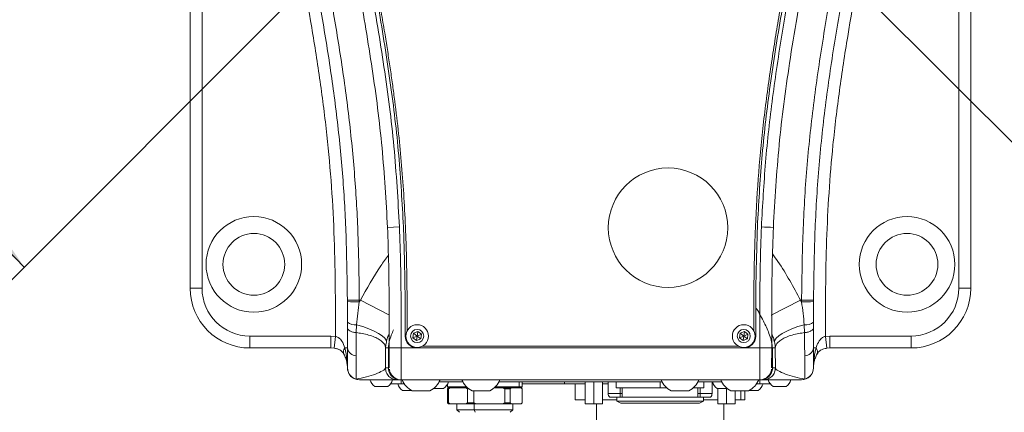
# Model space of a CAD drawing. Header units: millimetres. Extents: x 0 to 479, y 0 to 297.
# Tile 6 of 18: x 172 to 196, y 175 to 185. Entities that reach past the tile are written whole.
import ezdxf

# ---------------------------------------------------------------- set-up
doc = ezdxf.new("R2010")
doc.units = ezdxf.units.MM
doc.linetypes.add('CENTERX2', pattern=[20.32, 12.7, -2.54, 2.54, -2.54])
doc.layers.add('10', color=7, linetype='Continuous')
doc.styles.add('SLDTEXTSTYLE0', font='TXT', dxfattribs={"width": 0.7})
doc.styles.add('SLDTEXTSTYLE2', font='TXT', dxfattribs={"width": 0.7, "bigfont": 'bigfont'})
doc.dimstyles.new('SLDDIMSTYLE0', dxfattribs={"dimtxt": 3.5, "dimasz": 2.5, "dimexe": 0, "dimexo": 0.0625, "dimgap": 0.875, "dimtad": 0, "dimtih": 1, "dimtoh": 1, "dimdec": 4, "dimlfac": 10, "dimzin": 12, "dimdsep": 46, "dimtxsty": 'SLDTEXTSTYLE0', "dimsah": 1, "dimcen": 0.09, "dimazin": 3, "dimtfac": 1, "dimtofl": 0, "dimtmove": 0, "dimatfit": 3, "dimfxl": 0, "dimfrac": 2, "dimtolj": 1, "dimtzin": 12, "dimarcsym": 0})
doc.dimstyles.new('SLDDIMSTYLE1', dxfattribs={"dimtxt": 3.5, "dimasz": 2.5, "dimexe": 0, "dimexo": 0.0625, "dimgap": 0.875, "dimtad": 2, "dimlfac": 10, "dimrnd": 1e-09, "dimzin": 12, "dimdsep": 46, "dimtxsty": 'SLDTEXTSTYLE0', "dimsah": 1, "dimcen": 0.09, "dimadec": 0, "dimazin": 3, "dimtfac": 1, "dimtmove": 0, "dimatfit": 0, "dimfxl": 0, "dimfrac": 2, "dimtolj": 1, "dimtzin": 12, "dimarcsym": 0})
doc.dimstyles.new('SLDDIMSTYLE2', dxfattribs={"dimtxt": 3.5, "dimasz": 2.5, "dimexe": 0, "dimexo": 0.0625, "dimgap": 0.875, "dimtad": 2, "dimlfac": 10, "dimrnd": 1e-09, "dimzin": 12, "dimdsep": 46, "dimtxsty": 'SLDTEXTSTYLE0', "dimsah": 1, "dimcen": 0.09, "dimadec": 0, "dimazin": 3, "dimtfac": 1, "dimtofl": 0, "dimtmove": 0, "dimatfit": 3, "dimfxl": 0, "dimfrac": 2, "dimtolj": 1, "dimtzin": 12, "dimarcsym": 0})
doc.dimstyles.new('SLDDIMSTYLE7', dxfattribs={"dimtxt": 3.5, "dimasz": 2.5, "dimexe": 0, "dimexo": 0.0625, "dimgap": 0.875, "dimtad": 2, "dimdec": 1, "dimlfac": 10, "dimrnd": 1e-09, "dimzin": 12, "dimdsep": 46, "dimtxsty": 'SLDTEXTSTYLE0', "dimsah": 1, "dimcen": 0.09, "dimadec": 0, "dimazin": 3, "dimtfac": 1, "dimtdec": 1, "dimtofl": 0, "dimtmove": 0, "dimatfit": 3, "dimfxl": 0, "dimfrac": 2, "dimtolj": 1, "dimtzin": 12, "dimarcsym": 0})

# ---------------------------------------------------------------- blocks, each defined once
blk = doc.blocks.new('*D2')
at = {"layer": '10', "color": 7}
for start, end in [(15.8513, 90), (315, 2.889)]:
    blk.add_arc((185.854, 192.909), 19.795, start, end, dxfattribs=at)
for points in [[(185.854, 212.704), (188.33, 212.248), (188.368, 212.846)], [(199.851, 178.913), (201.729, 180.589), (201.279, 180.986)]]:
    blk.add_solid(points, dxfattribs=at)
at = {"layer": '10', "color": 7, "insert": (199.683, 198.419, 0.01), "char_height": 3.5, "attachment_point": 1, "style": 'SLDTEXTSTYLE0'}
blk.add_mtext('135°', dxfattribs=at)
blk = doc.blocks.new('*D3')
at = {"layer": '10', "color": 7}
for start, end in [(90, 154.9156), (168.4206, 225)]:
    blk.add_arc((185.854, 192.909), 19.751, start, end, dxfattribs=at)
for points in [[(185.854, 212.661), (183.34, 212.803), (183.378, 212.204)], [(171.888, 178.943), (170.46, 181.017), (170.01, 180.62)]]:
    blk.add_solid(points, dxfattribs=at)
at = {"layer": '10', "color": 7, "insert": (161.386, 201.386, 0.01), "char_height": 3.5, "attachment_point": 1, "style": 'SLDTEXTSTYLE0'}
blk.add_mtext('135°', dxfattribs=at)
blk = doc.blocks.new('*D6')
at = {"layer": '10', "color": 7}
for p, q in [((133.959, 192.909), (133.959, 198.909)), ((179.104, 192.909), (133.459, 192.909)), ((133.959, 192.909), (133.959, 163.009)), ((174.854, 163.009), (133.459, 163.009)), ((133.959, 163.009), (133.959, 157.009))]:
    blk.add_line(p, q, dxfattribs=at)
for points in [[(133.959, 192.909), (134.259, 195.409), (133.659, 195.409)], [(133.959, 163.009), (133.659, 160.509), (134.259, 160.509)]]:
    blk.add_solid(points, dxfattribs=at)
at = {"layer": '10', "color": 7, "char_height": 3.5, "attachment_point": 1, "rotation": 90}
for s, insert, style in [('\\M+18169388.9\\M+1816A', (129.447, 174.83, 0.01), 'SLDTEXTSTYLE2'), ('299', (129.447, 166.975, 0.01), 'SLDTEXTSTYLE0')]:
    blk.add_mtext(s, dxfattribs=dict(at, insert=insert, style=style))
blk = doc.blocks.new('*D11')
at = {"layer": '10', "color": 7}
for p, q in [((185.854, 230.409), (281.255, 230.409)), ((280.755, 155.409), (280.755, 230.409)), ((185.854, 155.409), (281.255, 155.409))]:
    blk.add_line(p, q, dxfattribs=at)
for points in [[(280.755, 230.409), (280.455, 227.909), (281.055, 227.909)], [(280.755, 155.409), (281.055, 157.909), (280.455, 157.909)]]:
    blk.add_solid(points, dxfattribs=at)
at = {"layer": '10', "color": 7, "char_height": 3.5, "attachment_point": 1, "rotation": 90}
for s, insert, style in [('1100\\M+1816A', (276.219, 196.412, 0.01), 'SLDTEXTSTYLE2'), ('\\M+18169', (276.219, 189.054, 0.01), 'SLDTEXTSTYLE2'), ('%%c', (276.243, 192.223, 0.01), 'SLDTEXTSTYLE0'), ('750', (276.219, 181.446, 0.01), 'SLDTEXTSTYLE0'), ('%%c', (276.243, 177.257, 0.01), 'SLDTEXTSTYLE0')]:
    blk.add_mtext(s, dxfattribs=dict(at, insert=insert, style=style))
blk = doc.blocks.new('*D14')
at = {"layer": '10', "color": 7}
for p, q in [((179.104, 192.909), (142.842, 192.909)), ((143.342, 192.909), (143.342, 166.393)), ((167.371, 166.393), (142.842, 166.393))]:
    blk.add_line(p, q, dxfattribs=at)
for points in [[(143.342, 192.909), (143.042, 190.409), (143.642, 190.409)], [(143.342, 166.393), (143.642, 168.893), (143.042, 168.893)]]:
    blk.add_solid(points, dxfattribs=at)
at = {"layer": '10', "color": 7, "insert": (138.831, 176.573, 0.01), "char_height": 3.5, "attachment_point": 1, "rotation": 90, "style": 'SLDTEXTSTYLE0'}
blk.add_mtext('265.2', dxfattribs=at)

msp = doc.modelspace()

# ---------------------------------------------------------------- linework, layer by layer
at = {"color": 7, "linetype": 'Continuous', "lineweight": 0}
for p, q in [((176.054043, 178.409352), (176.054043, 198.959352)), ((176.354043, 198.959352), (176.354043, 178.409352)), ((195.354043, 178.409352), (195.354043, 198.959352)), ((195.654043, 198.959352), (195.654043, 178.409352)), ((181.010519, 179.938019), (181.310267, 179.95032)), ((176.354043, 178.409352), (176.054043, 178.409352)), ((195.654043, 178.409352), (195.354043, 178.409352)), ((180.001287, 178.107279), (180.30128, 178.109352)), ((180.001516, 178.07319), (180.001287, 178.107279)), ((180.30128, 178.109352), (180.332437, 178.109352)), ((180.30128, 178.109352), (180.301509, 178.069111)), ((180.301509, 178.069111), (180.332437, 178.109352)), ((181.063755, 177.729545), (180.332437, 178.109352)), ((190.644438, 177.729601), (191.375649, 178.109352)), ((191.375649, 178.109352), (191.406577, 178.069111)), ((191.375649, 178.109352), (191.406806, 178.109352)), ((191.406577, 178.069111), (191.406806, 178.109352)), ((191.706799, 178.107279), (191.406806, 178.109352)), ((191.706799, 178.107279), (191.70657, 178.07319)), ((180.003843, 177.409715), (180.003603, 177.560265)), ((191.704483, 177.560265), (191.704243, 177.409715)), ((180.234377, 177.492828), (180.225015, 177.294523)), ((181.647323, 177.16526), (181.662498, 177.279728)), ((181.662498, 177.279728), (181.769218, 177.323821)), ((181.754043, 177.209352), (181.662498, 177.279728)), ((181.754043, 177.209352), (181.769218, 177.323821)), ((181.769218, 177.323821), (181.860763, 177.253444)), ((189.847323, 177.16526), (189.862498, 177.279728)), ((189.862498, 177.279728), (189.969218, 177.323821)), ((189.954043, 177.209352), (189.862498, 177.279728)), ((189.954043, 177.209352), (189.969218, 177.323821)), ((189.969218, 177.323821), (190.060763, 177.253444)), ((191.483071, 177.294523), (191.473709, 177.492829)), ((177.554043, 177.209352), (179.589829, 177.209352)), ((177.554043, 177.209352), (177.554043, 176.909352)), ((179.589829, 177.209352), (179.704003, 177.202147)), ((179.589829, 177.209352), (179.589829, 176.909352)), ((179.704003, 177.202147), (179.666509, 176.904849)), ((181.754043, 177.209352), (181.647323, 177.16526)), ((181.738868, 177.094883), (181.647323, 177.16526)), ((181.754043, 177.209352), (181.738868, 177.094883)), ((181.845588, 177.138976), (181.738868, 177.094883)), ((181.754043, 177.209352), (181.860763, 177.253444)), ((181.754043, 177.209352), (181.845588, 177.138976)), ((181.860763, 177.253444), (181.845588, 177.138976)), ((189.954043, 177.209352), (189.847323, 177.16526)), ((189.938868, 177.094883), (189.847323, 177.16526)), ((189.954043, 177.209352), (189.938868, 177.094883)), ((190.045588, 177.138976), (189.938868, 177.094883)), ((189.954043, 177.209352), (190.060763, 177.253444)), ((189.954043, 177.209352), (190.045588, 177.138976)), ((190.060763, 177.253444), (190.045588, 177.138976)), ((192.004083, 177.202147), (192.118257, 177.209352)), ((192.041577, 176.904849), (192.004083, 177.202147)), ((192.118257, 177.209352), (194.154043, 177.209352)), ((192.118257, 176.909352), (192.118257, 177.209352)), ((194.154043, 176.909352), (194.154043, 177.209352)), ((179.589829, 176.909352), (177.554043, 176.909352)), ((179.666509, 176.904849), (179.589829, 176.909352)), ((180.004043, 176.909352), (179.938385, 176.909352)), ((181.032165, 176.909352), (180.962193, 176.909352)), ((181.032165, 176.909352), (181.032165, 176.409352)), ((181.034996, 176.909352), (181.034154, 176.909352)), ((181.034154, 176.909352), (181.034154, 176.409352)), ((181.05202, 176.936804), (181.034996, 176.909352)), ((181.034996, 176.909352), (181.034996, 176.509352)), ((181.052003, 176.909352), (181.052005, 176.908506)), ((181.352004, 176.909352), (181.052006, 176.908506)), ((181.352003, 176.909661), (181.352004, 176.909352)), ((181.352004, 176.909352), (181.754, 176.909352)), ((181.754, 176.909352), (189.954086, 176.909352)), ((181.890882, 176.959352), (189.817204, 176.959352)), ((189.954086, 176.909352), (190.356082, 176.909352)), ((190.356082, 176.909352), (190.356083, 176.909661)), ((190.356082, 176.909352), (190.65608, 176.908506)), ((190.67309, 176.909352), (190.656063, 176.936809)), ((190.656081, 176.908506), (190.656083, 176.909352)), ((190.67309, 176.509352), (190.67309, 176.909352)), ((190.673933, 176.909352), (190.67309, 176.909352)), ((190.673933, 176.409352), (190.673933, 176.909352)), ((190.675921, 176.409352), (190.675921, 176.909352)), ((190.745893, 176.909352), (190.675921, 176.909352)), ((191.769701, 176.909352), (191.704043, 176.909352)), ((192.118257, 176.909352), (192.041577, 176.904849)), ((194.154043, 176.909352), (192.118257, 176.909352)), ((180.959121, 176.409352), (181.032165, 176.409352)), ((181.034154, 176.409352), (181.034996, 176.409352)), ((181.034154, 176.373006), (181.034154, 176.409352)), ((181.034996, 176.509352), (181.034996, 176.409352)), ((190.67309, 176.409352), (190.67309, 176.509352)), ((190.67309, 176.409352), (190.673933, 176.409352)), ((190.673933, 176.409352), (190.673933, 176.373006)), ((190.673933, 176.391448), (190.675921, 176.409352)), ((190.675921, 176.409352), (190.748965, 176.409352)), ((180.219987, 176.129886), (180.304043, 176.109352)), ((181.304043, 176.109352), (181.259103, 176.109352)), ((181.324434, 176.109352), (181.324043, 176.109352)), ((190.354358, 176.109352), (181.353729, 176.109352)), ((181.354043, 176.109352), (181.354043, 176.009352)), ((182.90148, 176.059352), (182.306606, 176.059352)), ((187.90148, 176.059352), (183.806606, 176.059352)), ((184.318193, 176.059352), (184.318193, 175.934352)), ((184.389043, 175.934352), (184.389043, 176.059352)), ((185.454043, 176.059352), (185.454043, 176.009352)), ((185.970446, 175.509352), (185.970446, 176.059352)), ((185.972644, 175.509352), (185.972644, 176.059352)), ((186.190241, 175.509352), (186.190241, 176.059352)), ((186.40564, 175.509352), (186.40564, 176.059352)), ((186.54979, 176.059352), (186.54979, 175.767862)), ((186.754043, 175.909352), (186.754043, 176.059352)), ((187.854043, 175.909352), (187.854043, 176.059352)), ((189.40148, 176.059352), (188.806606, 176.059352)), ((188.954043, 175.909352), (188.954043, 176.059352)), ((189.158776, 175.767862), (189.158776, 176.059352)), ((190.354043, 176.009352), (190.354043, 176.109352)), ((190.384043, 176.110824), (190.384043, 176.111611)), ((190.404043, 176.113495), (190.404043, 176.114768)), ((190.448983, 176.109352), (190.404043, 176.109352)), ((191.404043, 176.109352), (191.488099, 176.129886)), ((181.019043, 175.944352), (180.689043, 175.944352)), ((181.354043, 176.009352), (181.088559, 176.009352)), ((181.354043, 176.009352), (181.430958, 176.009352)), ((181.612493, 175.844352), (181.389043, 175.844352)), ((182.076043, 175.834352), (181.632043, 175.834352)), ((182.419043, 175.894352), (182.17131, 175.894352)), ((182.519043, 176.007887), (182.519043, 175.934352)), ((182.519043, 175.934352), (182.544043, 175.909352)), ((182.519043, 175.934352), (182.992231, 175.934352)), ((182.519715, 175.884352), (182.544366, 175.909352)), ((182.519715, 175.884352), (182.542757, 175.884352)), ((182.519715, 175.534352), (182.519715, 175.884352)), ((182.544046, 175.909355), (182.53435, 175.899659)), ((182.582103, 175.909352), (182.542757, 175.884352)), ((182.542757, 175.534352), (182.542757, 175.884352)), ((182.544043, 175.909352), (182.582103, 175.909352)), ((182.582103, 175.909352), (182.978217, 175.909352)), ((182.978217, 175.909352), (183.018816, 175.909352)), ((183.017563, 175.884352), (182.978217, 175.909352)), ((183.017563, 175.884352), (183.049747, 175.884352)), ((183.017563, 175.534352), (183.017563, 175.884352)), ((183.576043, 175.834352), (183.132043, 175.834352)), ((183.17961, 175.534352), (183.17961, 175.834352)), ((183.68927, 175.909352), (183.887894, 175.909352)), ((183.715855, 175.934352), (184.318193, 175.934352)), ((183.887894, 175.909352), (184.115548, 175.909352)), ((183.951891, 175.884352), (183.887894, 175.909352)), ((183.951891, 175.534352), (183.951891, 175.884352)), ((183.951891, 175.884352), (184.090896, 175.884352)), ((184.115548, 175.909352), (184.090896, 175.884352)), ((184.090896, 175.534352), (184.090896, 175.884352)), ((184.115548, 175.909352), (184.295087, 175.909352)), ((184.295087, 175.909352), (184.318193, 175.934352)), ((184.295087, 175.909352), (184.36372, 175.909352)), ((184.318193, 175.934352), (184.389043, 175.934352)), ((184.388371, 175.884352), (184.36372, 175.909352)), ((184.36372, 175.909352), (184.364043, 175.909352)), ((184.373736, 175.899659), (184.36404, 175.909355)), ((184.364043, 175.909352), (184.389043, 175.934352)), ((184.388371, 175.534352), (184.388371, 175.884352)), ((184.389043, 176.009352), (185.454043, 176.009352)), ((185.454043, 176.009352), (185.725638, 176.009352)), ((185.725638, 176.009352), (185.970446, 176.009352)), ((185.725638, 175.609352), (185.725638, 176.009352)), ((186.40564, 176.009352), (186.54979, 176.009352)), ((187.854043, 175.909352), (186.754043, 175.909352)), ((186.85205, 175.909352), (186.85205, 175.767862)), ((186.904043, 175.909352), (186.904043, 175.674352)), ((188.018816, 175.909352), (187.854043, 175.909352)), ((188.576043, 175.834352), (188.132043, 175.834352)), ((188.954043, 175.909352), (188.68927, 175.909352)), ((188.804043, 175.674352), (188.804043, 175.909352)), ((188.856516, 175.767862), (188.856516, 175.909352)), ((189.158776, 176.009352), (189.188315, 176.009352)), ((189.536776, 175.894352), (189.289043, 175.894352)), ((189.302446, 175.509352), (189.302446, 175.894352)), ((189.304644, 175.509352), (189.304644, 175.894352)), ((189.522241, 175.509352), (189.522241, 175.894352)), ((190.076043, 175.834352), (189.632043, 175.834352)), ((189.73764, 175.509352), (189.73764, 175.834352)), ((189.878673, 175.609352), (189.878673, 175.834352)), ((189.982448, 175.609352), (189.982448, 175.834352)), ((190.319043, 175.844352), (190.095593, 175.844352)), ((190.277128, 176.009352), (190.354043, 176.009352)), ((190.619527, 176.009352), (190.354043, 176.009352)), ((191.019043, 175.944352), (190.689043, 175.944352)), ((182.544366, 175.509352), (182.519715, 175.534352)), ((182.519715, 175.534352), (182.542757, 175.534352)), ((182.542757, 175.534352), (182.582103, 175.509352)), ((182.978217, 175.509352), (183.017563, 175.534352)), ((183.017563, 175.534352), (183.17961, 175.534352)), ((183.17961, 175.534352), (183.243608, 175.509352)), ((183.887894, 175.509352), (183.951891, 175.534352)), ((183.951891, 175.534352), (184.090896, 175.534352)), ((184.090896, 175.534352), (184.115548, 175.509352)), ((184.36372, 175.509352), (184.388371, 175.534352)), ((185.970446, 175.609352), (185.725638, 175.609352)), ((186.764043, 175.609352), (186.40564, 175.609352)), ((186.54979, 175.767862), (186.85205, 175.767862)), ((186.58789, 175.674536), (186.85205, 175.674536)), ((186.764043, 175.674352), (186.764043, 175.574352)), ((187.854043, 175.674352), (186.764043, 175.674352)), ((186.764043, 175.574352), (186.864043, 175.524352)), ((186.764043, 175.574352), (187.854043, 175.574352)), ((186.85205, 175.767862), (186.85205, 175.674536)), ((186.85205, 175.767862), (186.904043, 175.767862)), ((186.85205, 175.674536), (186.904043, 175.674536)), ((188.944043, 175.674352), (187.854043, 175.674352)), ((187.854043, 175.574352), (188.944043, 175.574352)), ((188.804043, 175.767862), (188.856516, 175.767862)), ((188.804043, 175.674536), (188.856516, 175.674536)), ((188.844043, 175.524352), (188.944043, 175.574352)), ((188.856516, 175.674536), (188.856516, 175.767862)), ((188.856516, 175.767862), (189.158776, 175.767862)), ((188.856516, 175.674536), (189.120676, 175.674536)), ((188.944043, 175.574352), (188.944043, 175.674352)), ((189.302446, 175.609352), (188.944043, 175.609352)), ((189.878673, 175.609352), (189.73764, 175.609352)), ((189.982448, 175.609352), (189.878673, 175.609352)), ((182.53435, 175.519045), (182.544046, 175.509349)), ((182.582103, 175.509352), (182.54412, 175.509352)), ((182.582103, 175.509352), (182.978217, 175.509352)), ((182.754043, 175.509352), (182.754043, 175.355702)), ((182.754043, 175.355702), (182.815393, 175.294352)), ((182.754043, 175.355702), (183.186749, 175.355702)), ((182.978217, 175.509352), (183.243608, 175.509352)), ((183.186749, 175.509352), (183.186749, 175.355702)), ((183.210175, 175.294352), (183.186749, 175.355702)), ((183.186749, 175.355702), (184.154043, 175.355702)), ((183.243608, 175.509352), (183.887894, 175.509352)), ((183.887894, 175.509352), (184.115548, 175.509352)), ((184.092693, 175.294352), (184.154043, 175.355702)), ((184.115548, 175.509352), (184.36372, 175.509352)), ((184.154043, 175.355702), (184.154043, 175.509352)), ((184.36404, 175.509349), (184.373736, 175.519045)), ((185.972644, 175.509352), (185.970446, 175.509352)), ((186.190241, 175.509352), (185.972644, 175.509352)), ((186.40564, 175.509352), (186.190241, 175.509352)), ((186.254043, 175.509352), (186.254043, 175.109352)), ((187.854043, 175.524352), (186.864043, 175.524352)), ((188.844043, 175.524352), (187.854043, 175.524352)), ((189.304644, 175.509352), (189.302446, 175.509352)), ((189.522241, 175.509352), (189.304644, 175.509352)), ((189.454043, 175.109352), (189.454043, 175.509352)), ((189.73764, 175.509352), (189.522241, 175.509352))]:
    msp.add_line(p, q, dxfattribs=at)
at = {"color": 7, "linetype": 'Continuous', "lineweight": 0, "flags": 128}
for points in [[(180.98124, 177.055866), (180.974888, 177.105594), (180.939644, 177.160093), (180.876555, 177.217743), (180.7875, 177.276828), (180.675126, 177.335592), (180.542776, 177.392285), (180.394389, 177.445223), (180.234377, 177.492828)], [(190.726846, 177.055867), (190.733198, 177.105594), (190.768442, 177.160093), (190.831531, 177.217743), (190.920587, 177.276828), (191.03296, 177.335592), (191.16531, 177.392286), (191.313697, 177.445223), (191.473709, 177.492829)]]:
    msp.add_lwpolyline(points, dxfattribs=at)
at = {"color": 7, "linetype": 'Continuous', "lineweight": 0}
for centre, radius in [((188.054043, 179.929352), 1.5), ((177.654043, 179.009352), 1.2), ((194.054043, 179.009352), 1.2), ((177.654043, 179.009352), 0.775), ((194.054043, 179.009352), 0.775), ((181.754043, 177.209352), 0.285), ((181.754043, 177.209352), 0.165), ((189.954043, 177.209352), 0.285), ((189.954043, 177.209352), 0.165)]:
    msp.add_circle(centre, radius, dxfattribs=at)
for centre, radius, start, end in [((194.188724, 268.672907), 88.803538, 267.55337582, 267.74693509), ((177.554043, 178.409352), 1.5, 180, 270), ((177.554043, 178.409352), 1.2, 180, 270), ((194.154043, 178.409352), 1.2, 270, 0), ((194.154043, 178.409352), 1.5, 270, 0), ((180.202216, 181.800024), 3.732234, 266.9174361, 271.5244862), ((191.50587, 181.800032), 3.732243, 268.4755164, 273.0825559), ((180.19104, 177.773109), 0.283611, 228.631868, 278.7896804), ((191.517047, 177.773109), 0.283611, 261.2103212, 311.3681106), ((181.754, 177.209352), 0.3, 180.0246466, 270), ((189.954086, 177.209352), 0.3, 270, 359.9753534), ((180.052065, 176.813514), 0.148688, 139.8674155, 202.9173033), ((180.237195, 176.947174), 0.2362, 189.2142435, 266.729914), ((191.470891, 176.947174), 0.2362, 273.270086, 350.7857565), ((191.656105, 176.81355), 0.148601, 336.9895858, 40.1427701), ((179.504043, 176.409352), 0.5, 359.9535464, 8.5428624), ((180.296554, 176.412213), 0.292525, 180.5604823, 254.8263601), ((180.304043, 176.409352), 0.3, 180, 270), ((181.334987, 176.409343), 0.299991, 179.9982681, 269.9982428), ((181.353729, 176.409352), 0.3, 196.8646169, 269.9999955), ((190.354358, 176.409352), 0.3, 270.0000042, 339.5370539), ((190.3731, 176.409343), 0.299991, 270.0017404, 0.0017487), ((191.404043, 176.409352), 0.3, 270, 360), ((191.411532, 176.412213), 0.292525, 285.1736399, 359.4395177), ((192.204043, 176.409352), 0.5, 171.7014802, 179.9535464), ((180.854043, 176.190488), 0.296324, 195.89107, 236.1636768), ((180.854043, 176.190488), 0.296324, 303.8363232, 344.10893), ((181.854043, 176.292472), 0.509076, 201.0824387, 244.1456732), ((181.854043, 176.292472), 0.509076, 295.8543268, 338.9175613), ((182.254043, 176.140488), 0.296324, 303.8363232, 344.10893), ((183.354043, 176.292472), 0.509076, 201.0824387, 244.1456732), ((183.354043, 176.292472), 0.509076, 295.8543268, 338.9175613), ((188.354043, 176.292472), 0.509076, 201.0824387, 244.1456732), ((188.354043, 176.292472), 0.509076, 295.8543268, 338.9175613), ((189.454043, 176.140488), 0.296324, 195.89107, 236.1636768), ((189.854043, 176.292472), 0.509076, 201.0824387, 244.1456732), ((189.854043, 176.292472), 0.509076, 295.8543268, 338.9175613), ((190.854043, 176.190488), 0.296324, 195.89107, 236.1636768), ((190.854043, 176.190488), 0.296324, 303.8363232, 344.10893), ((181.554043, 176.090488), 0.296324, 195.89107, 236.1636768), ((190.154043, 176.090488), 0.296324, 303.8363232, 344.10893), ((186.68314, 175.767862), 0.13335, 180, 224.4153086), ((189.025426, 175.767862), 0.13335, 315.5846914, 0)]:
    msp.add_arc(centre, radius, start, end, dxfattribs=at)
for centre, start_param, end_param in [((181.331962, 176.409352), 3.263043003, 4.71238898), ((190.376124, 176.409352), 4.71238898, 6.161734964)]:
    msp.add_ellipse(centre, major_axis=(0.300018, 0), ratio=0.999938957, start_param=start_param, end_param=end_param, dxfattribs=at)
for points, knots in [([(179.704003, 177.202147), (179.70324, 177.636984), (179.701714, 178.506617), (179.672815, 179.812142), (179.599232, 181.117221), (179.475641, 182.439064), (179.299426, 183.77426), (179.010276, 185.57368), (178.679068, 187.336754), (178.375567, 189.075912), (178.187124, 190.344576), (178.038474, 191.622048), (178.015518, 192.480336), (178.004043, 192.909352)], [0, 0, 0, 0, 0.082422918, 0.164838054, 0.247489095, 0.330138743, 0.416425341, 0.502720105, 0.675562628, 0.756451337, 0.837330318, 0.918689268, 1, 1, 1, 1]), ([(180.001287, 178.107279), (179.995502, 178.59265), (179.983926, 179.563841), (179.909417, 181.027404), (179.771984, 182.494822), (179.575905, 183.96538), (179.334029, 185.430849), (179.067465, 186.902939), (178.797129, 188.383412), (178.578489, 189.713375), (178.423977, 190.884469), (178.325508, 191.894997), (178.311195, 192.571359), (178.304043, 192.909352)], [0, 0, 0, 0, 0.097582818, 0.195255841, 0.294527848, 0.393808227, 0.493457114, 0.593113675, 0.694576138, 0.79602674, 0.864035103, 0.932055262, 1, 1, 1, 1]), ([(181.010519, 179.938019), (180.972424, 180.603623), (180.896119, 181.936823), (180.636834, 183.92528), (180.302774, 185.903703), (179.981741, 187.633558), (179.721911, 189.123215), (179.535701, 190.376249), (179.388299, 191.637922), (179.365459, 192.485628), (179.354043, 192.909352)], [0, 0, 0, 0, 0.152746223, 0.305949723, 0.459230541, 0.612565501, 0.709162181, 0.80574741, 0.902903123, 1, 1, 1, 1]), ([(179.654043, 192.909352), (179.665284, 192.493162), (179.687774, 191.660528), (179.833273, 190.415123), (180.017885, 189.172074), (180.277552, 187.683676), (180.598885, 185.95223), (180.933862, 183.967576), (181.194773, 181.966986), (181.271733, 180.623164), (181.310267, 179.95032)], [0, 0, 0, 0, 0.095460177, 0.190978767, 0.287359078, 0.383750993, 0.53753047, 0.691322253, 0.845446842, 1, 1, 1, 1]), ([(179.754043, 192.909352), (179.765123, 192.503549), (179.787653, 191.678398), (179.931127, 190.434162), (180.118801, 189.175607), (180.338256, 187.918417), (180.565849, 186.673961), (180.826136, 185.225921), (181.089115, 183.587814), (181.310266, 181.75852), (181.377105, 180.551737), (181.410169, 179.954757)], [0, 0, 0, 0, 0.093112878, 0.189333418, 0.287134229, 0.385119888, 0.482153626, 0.577441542, 0.722718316, 0.862832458, 1, 1, 1, 1]), ([(179.804043, 192.909352), (179.806963, 192.70407), (179.813042, 192.276774), (179.856821, 191.62749), (179.921063, 190.967384), (180.002746, 190.310562), (180.0813, 189.767497), (180.150272, 189.325714), (180.204548, 188.992423), (180.261311, 188.655887), (180.31945, 188.320413), (180.369199, 188.039054), (180.410585, 187.807766), (180.444026, 187.621911), (180.482089, 187.411307), (180.526296, 187.167805), (180.571333, 186.919786), (180.611011, 186.701195), (180.638875, 186.547555), (180.653518, 186.466778), (180.658917, 186.436863), (180.658917, 186.436861), (180.658918, 186.436857), (180.658919, 186.436849), (180.658922, 186.436833), (180.658928, 186.436801), (180.658939, 186.436737), (180.658963, 186.436608), (180.659009, 186.436351), (180.659102, 186.435838), (180.659287, 186.434811), (180.659657, 186.432758), (180.660397, 186.428657), (180.661874, 186.42047), (180.664816, 186.404158), (180.670651, 186.371782), (180.682127, 186.308025), (180.704305, 186.184491), (180.745575, 185.953346), (180.796507, 185.664588), (180.849965, 185.355348), (180.895496, 185.086821), (180.948, 184.770414), (181.006344, 184.406592), (181.069068, 183.995775), (181.1264, 183.598986), (181.198731, 183.065879), (181.279318, 182.397726), (181.358919, 181.587726), (181.420779, 180.776353), (181.446918, 180.231919), (181.460125, 179.956849)], [0, 0, 0, 0, 0.047108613, 0.098056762, 0.149283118, 0.19930332, 0.249937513, 0.275204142, 0.301916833, 0.327432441, 0.35352742, 0.38005306, 0.393003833, 0.407449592, 0.423390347, 0.442118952, 0.464244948, 0.481239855, 0.493103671, 0.500079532, 0.500079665, 0.500079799, 0.500080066, 0.500080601, 0.500081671, 0.500083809, 0.500088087, 0.500096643, 0.500113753, 0.500147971, 0.500216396, 0.500353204, 0.500626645, 0.501172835, 0.502262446, 0.504430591, 0.508722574, 0.517129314, 0.533233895, 0.56260758, 0.584420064, 0.60525484, 0.625112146, 0.658025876, 0.689815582, 0.720483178, 0.750030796, 0.813279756, 0.874917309, 0.93680324, 1, 1, 1, 1]), ([(190.247961, 179.956849), (190.271694, 180.413192), (190.318837, 181.319655), (190.455078, 182.669615), (190.60244, 183.765277), (190.733418, 184.609805), (190.832241, 185.206981), (190.91342, 185.675581), (190.975736, 186.027565), (191.015346, 186.249124), (191.050244, 186.443041), (191.085424, 186.636947), (191.129236, 186.878413), (191.179606, 187.155763), (191.228248, 187.42372), (191.267722, 187.642208), (191.302272, 187.834346), (191.336072, 188.023457), (191.381587, 188.280475), (191.43848, 188.607013), (191.508574, 189.021703), (191.579516, 189.460342), (191.650141, 189.926045), (191.732168, 190.513274), (191.81722, 191.237633), (191.888662, 192.07799), (191.899074, 192.640753), (191.904043, 192.909352)], [0, 0, 0, 0, 0.104857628, 0.208285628, 0.311271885, 0.358542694, 0.404415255, 0.450184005, 0.467685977, 0.486450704, 0.501837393, 0.512904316, 0.531677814, 0.558157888, 0.577596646, 0.594178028, 0.609112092, 0.62239885, 0.63826621, 0.669014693, 0.698466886, 0.73478586, 0.770987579, 0.806564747, 0.870855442, 0.938361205, 1, 1, 1, 1]), ([(190.297917, 179.954757), (190.329091, 180.524445), (190.392049, 181.674971), (190.596229, 183.417755), (190.87527, 185.20273), (191.166078, 186.801552), (191.421041, 188.204717), (191.623859, 189.391954), (191.795042, 190.578395), (191.924198, 191.750387), (191.944201, 192.527152), (191.954043, 192.909352)], [0, 0, 0, 0, 0.130893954, 0.264349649, 0.402415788, 0.545420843, 0.637228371, 0.729676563, 0.821770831, 0.912304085, 1, 1, 1, 1]), ([(190.397819, 179.95032), (190.427623, 180.492631), (190.487232, 181.577264), (190.668924, 183.200221), (190.913488, 184.817499), (191.19802, 186.429063), (191.494677, 188.035989), (191.738755, 189.467937), (191.914812, 190.728602), (192.028865, 191.816596), (192.045654, 192.545257), (192.054043, 192.909352)], [0, 0, 0, 0, 0.124566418, 0.249134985, 0.374420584, 0.49972275, 0.624502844, 0.749270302, 0.832874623, 0.916491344, 1, 1, 1, 1]), ([(192.354043, 192.909352), (192.34279, 192.480293), (192.320264, 191.621473), (192.170134, 190.340593), (191.942777, 188.848235), (191.636623, 187.145081), (191.330602, 185.478513), (191.052577, 183.76757), (190.81719, 182.007342), (190.73748, 180.628462), (190.697567, 179.938019)], [0, 0, 0, 0, 0.098316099, 0.196792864, 0.295260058, 0.444291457, 0.593327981, 0.683567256, 0.841553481, 1, 1, 1, 1]), ([(193.404043, 192.909352), (193.395961, 192.558018), (193.379767, 191.854059), (193.255887, 190.620553), (193.054353, 189.212096), (192.774733, 187.631062), (192.48467, 186.051606), (192.210649, 184.473647), (191.982751, 182.893109), (191.817401, 181.306056), (191.728141, 179.70932), (191.713914, 178.641323), (191.706799, 178.107279)], [0, 0, 0, 0, 0.07062926, 0.141518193, 0.249062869, 0.356635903, 0.464286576, 0.571930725, 0.678609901, 0.785275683, 0.892628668, 1, 1, 1, 1]), ([(193.704043, 192.909352), (193.691086, 192.452624), (193.665164, 191.538856), (193.498501, 190.172662), (193.288817, 188.809215), (192.965476, 186.997158), (192.629209, 185.18927), (192.351081, 183.373322), (192.192271, 182.063683), (192.088331, 180.808286), (192.029312, 179.608313), (192.005999, 178.405919), (192.004722, 177.603414), (192.004083, 177.202147)], [0, 0, 0, 0, 0.086562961, 0.173185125, 0.260619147, 0.348064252, 0.522062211, 0.609159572, 0.696248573, 0.772065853, 0.847885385, 0.92393996, 1, 1, 1, 1]), ([(178.653017, 191.711344), (178.690508, 191.312216), (178.7655, 190.513859), (179.005211, 188.925132), (179.308983, 187.250286), (179.629901, 185.481038), (179.872723, 184.00903), (180.070135, 182.528896), (180.208595, 181.050331), (180.283759, 179.576098), (180.295437, 178.598463), (180.30128, 178.109352)], [0, 0, 0, 0, 0.0876360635, 0.1752944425, 0.3511765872, 0.4598162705, 0.5684476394, 0.677348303, 0.7862398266, 0.8930556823, 1, 1, 1, 1]), ([(191.406806, 178.109352), (191.413913, 178.643806), (191.428125, 179.712625), (191.517287, 181.317321), (191.68346, 182.919046), (191.913026, 184.512462), (192.187553, 186.094945), (192.477471, 187.671028), (192.754844, 189.249176), (192.95446, 190.59626), (193.028763, 191.419785), (193.055069, 191.711344)], [0, 0, 0, 0, 0.116860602, 0.233701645, 0.351263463, 0.468840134, 0.585627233, 0.702421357, 0.819225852, 0.935999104, 1, 1, 1, 1]), ([(181.052003, 176.909352), (181.052082, 177.009352), (181.052379, 177.384679), (181.051479, 178.077523), (181.042975, 178.987274), (181.02133, 179.621323), (181.010519, 179.938019)], [0, 0, 0, 0, 0.0990371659, 0.3717123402, 0.6861816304, 1, 1, 1, 1]), ([(181.310267, 179.95032), (181.321151, 179.631514), (181.342919, 178.993913), (181.351893, 178.036971), (181.35234, 177.342239), (181.352047, 176.966469), (181.352003, 176.909661)], [0, 0, 0, 0, 0.314662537, 0.629315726, 0.943961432, 1, 1, 1, 1]), ([(181.410169, 179.954757), (181.425764, 179.449156), (181.453988, 178.534181), (181.453996, 177.618785), (181.454, 177.209223)], [0, 0, 0, 0, 0.5525839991, 1, 1, 1, 1]), ([(181.460125, 179.956849), (181.466756, 179.781958), (181.480432, 179.421259), (181.492784, 178.8764), (181.500172, 178.324944), (181.503279, 177.811882), (181.503621, 177.482841), (181.503774, 177.335337)], [0, 0, 0, 0, 0.2002416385, 0.4129805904, 0.623531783, 0.8312352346, 1, 1, 1, 1]), ([(190.204281, 177.335756), (190.204395, 177.455059), (190.204652, 177.72257), (190.206667, 178.138432), (190.211078, 178.595247), (190.219139, 179.056473), (190.230882, 179.51435), (190.242366, 179.811877), (190.247961, 179.956849)], [0, 0, 0, 0, 0.136520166, 0.306117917, 0.475883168, 0.659283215, 0.833983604, 1, 1, 1, 1]), ([(190.254086, 177.209223), (190.254261, 177.728219), (190.25457, 178.643646), (190.284818, 179.558552), (190.297917, 179.954757)], [0, 0, 0, 0, 0.566944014, 1, 1, 1, 1]), ([(190.356083, 176.909661), (190.356039, 176.966469), (190.355746, 177.342239), (190.356193, 178.036971), (190.365167, 178.993913), (190.386935, 179.631514), (190.397819, 179.95032)], [0, 0, 0, 0, 0.0560385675, 0.370684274, 0.6853374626, 1, 1, 1, 1]), ([(190.697567, 179.938019), (190.686757, 179.621323), (190.665114, 178.987273), (190.65619, 178.034493), (190.655746, 177.341649), (190.656038, 176.966323), (190.656083, 176.909352)], [0, 0, 0, 0, 0.3138184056, 0.6282877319, 0.943577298, 1, 1, 1, 1]), ([(180.332437, 178.109352), (180.492462, 178.403171), (180.705065, 178.793527), (180.966733, 179.152039), (181.031444, 179.2407)], [0, 0, 0, 0, 0.752696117, 1, 1, 1, 1]), ([(190.677617, 179.273202), (190.72358, 179.209292), (190.987966, 178.841665), (191.200261, 178.440651), (191.375649, 178.109352)], [0, 0, 0, 0, 0.1738460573, 1, 1, 1, 1]), ([(180.003603, 177.560265), (180.003403, 177.64452), (180.003001, 177.814207), (180.002013, 177.986464), (180.001516, 178.07319)], [0, 0, 0, 0, 0.496531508, 1, 1, 1, 1]), ([(180.301509, 178.069111), (180.288857, 177.972821), (180.263413, 177.779175), (180.244092, 177.588627), (180.234377, 177.492828)], [0, 0, 0, 0, 0.497245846, 1, 1, 1, 1]), ([(191.473709, 177.492829), (191.464144, 177.587303), (191.444856, 177.777828), (191.419406, 177.971483), (191.406577, 178.069111)], [0, 0, 0, 0, 0.495866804, 1, 1, 1, 1]), ([(191.70657, 178.07319), (191.706472, 178.057719), (191.705878, 177.964295), (191.705053, 177.791962), (191.704674, 177.637693), (191.704483, 177.560265)], [0, 0, 0, 0, 0.089966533, 0.543254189, 1, 1, 1, 1]), ([(190.67309, 176.909352), (190.668721, 176.959176), (190.658983, 177.070226), (190.58897, 177.283697), (190.463472, 177.562474), (190.342067, 177.789418), (190.265226, 177.912108), (190.258736, 177.922472)], [0, 0, 0, 0, 0.135548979, 0.302114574, 0.606567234, 0.96676704, 1, 1, 1, 1]), ([(180.004043, 176.909352), (180.004043, 176.909353), (180.004043, 176.981312), (180.004064, 177.138347), (180.003918, 177.318369), (180.003843, 177.409715)], [0, 0, 0, 0, 0.0000099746, 0.4925922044, 1, 1, 1, 1]), ([(180.225015, 177.294523), (180.22488, 177.190575), (180.224605, 176.979534), (180.224019, 176.801634), (180.223722, 176.711358)], [0, 0, 0, 0, 0.492547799, 1, 1, 1, 1]), ([(180.962193, 176.909352), (180.958073, 176.934688), (180.949832, 176.985361), (180.892347, 177.058642), (180.804002, 177.126539), (180.684751, 177.186696), (180.539564, 177.236641), (180.384089, 177.273378), (180.274417, 177.287956), (180.225015, 177.294523)], [0, 0, 0, 0, 0.146634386, 0.293268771, 0.439903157, 0.586537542, 0.733171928, 0.879806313, 1, 1, 1, 1]), ([(181.052055, 177.273262), (181.038099, 177.239376), (181.007519, 177.165125), (180.990495, 177.094345), (180.98124, 177.055866)], [0, 0, 0, 0, 0.456375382, 1, 1, 1, 1]), ([(181.160277, 177.36759), (181.141344, 177.323413), (181.098283, 177.222939), (181.049271, 177.070141), (181.039417, 176.95915), (181.034996, 176.909352)], [0, 0, 0, 0, 0.301985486, 0.686823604, 1, 1, 1, 1]), ([(190.726846, 177.055867), (190.718435, 177.091655), (190.702212, 177.160686), (190.67121, 177.233276), (190.656281, 177.268232)], [0, 0, 0, 0, 0.518437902, 1, 1, 1, 1]), ([(190.745893, 176.909352), (190.750014, 176.934688), (190.758254, 176.985361), (190.815739, 177.058642), (190.904084, 177.126539), (191.023335, 177.186696), (191.168522, 177.236641), (191.323997, 177.273378), (191.433669, 177.287956), (191.483071, 177.294523)], [0, 0, 0, 0, 0.146634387, 0.293268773, 0.43990316, 0.586537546, 0.733171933, 0.879806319, 1, 1, 1, 1]), ([(191.484364, 176.711358), (191.484118, 176.78738), (191.483619, 176.941146), (191.483219, 177.144674), (191.483099, 177.266283), (191.483071, 177.294523)], [0, 0, 0, 0, 0.428824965, 0.867361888, 1, 1, 1, 1]), ([(191.704243, 177.409715), (191.70417, 177.321), (191.704022, 177.140897), (191.704043, 176.98348), (191.704043, 176.909353), (191.704043, 176.909352)], [0, 0, 0, 0, 0.49257189, 0.999990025, 1, 1, 1, 1]), ([(179.704003, 177.202147), (179.727488, 177.193926), (179.756582, 177.183741), (179.811413, 177.145826), (179.884274, 177.06484), (179.917168, 176.970318), (179.938385, 176.909352)], [0, 0, 0, 0, 0.181029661, 0.224273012, 0.49966371, 1, 1, 1, 1]), ([(180.98124, 177.055866), (180.973728, 177.014883), (180.963758, 176.960488), (180.962338, 176.919009), (180.962193, 176.909353), (180.962193, 176.909352)], [0, 0, 0, 0, 0.753424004, 0.999969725, 1, 1, 1, 1]), ([(181.052083, 177.040987), (181.047795, 177.025356), (181.036011, 176.9824), (181.034876, 176.937753), (181.034154, 176.909352)], [0, 0, 0, 0, 0.3638718, 1, 1, 1, 1]), ([(190.745893, 176.909352), (190.745893, 176.909353), (190.74545, 176.938853), (190.74125, 176.986816), (190.729695, 177.042208), (190.726846, 177.055867)], [0, 0, 0, 0, 0.000030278, 0.753425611, 1, 1, 1, 1]), ([(191.769701, 176.909352), (191.772842, 176.919483), (191.79198, 176.981227), (191.831939, 177.072688), (191.907043, 177.15767), (191.966291, 177.191313), (191.996432, 177.199954), (192.004083, 177.202147)], [0, 0, 0, 0, 0.082715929, 0.504118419, 0.770126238, 0.941651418, 1, 1, 1, 1]), ([(179.66656, 176.903595), (179.671115, 176.903305), (179.701975, 176.901343), (179.756437, 176.886278), (179.817798, 176.859076), (179.864765, 176.822928), (179.896267, 176.788048), (179.911155, 176.760763), (179.914465, 176.754697)], [0, 0, 0, 0, 0.035337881, 0.239399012, 0.427286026, 0.643014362, 0.920626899, 1, 1, 1, 1]), ([(179.938385, 176.909352), (179.960185, 176.810534), (179.984961, 176.698222), (179.997239, 176.560964), (180.000169, 176.519045), (180.002252, 176.492852), (180.002758, 176.488916), (180.00301, 176.487745), (180.003217, 176.487504), (180.003426, 176.488338), (180.003615, 176.490348), (180.004, 176.4986), (180.004024, 176.50793), (180.004043, 176.515749)], [0, 0, 0, 0, 0.642037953, 0.729715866, 0.881261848, 0.907564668, 0.915946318, 0.920004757, 0.92620997, 0.931294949, 0.938589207, 0.948535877, 1, 1, 1, 1]), ([(180.004043, 176.409352), (180.004043, 176.442672), (180.004043, 176.508342), (180.004043, 176.678821), (180.004043, 176.831583), (180.004043, 176.909352)], [0, 0, 0, 0, 0.335827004, 0.661879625, 1, 1, 1, 1]), ([(180.962193, 176.909352), (180.961901, 176.852004), (180.961228, 176.719468), (180.960182, 176.553167), (180.959398, 176.446851), (180.959121, 176.409341)], [0, 0, 0, 0, 0.330487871, 0.763789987, 1, 1, 1, 1]), ([(181.052003, 176.909352), (181.055251, 176.909355), (181.061745, 176.909362), (181.113289, 176.909415), (181.189257, 176.909493), (181.268039, 176.909575), (181.323575, 176.909632), (181.345896, 176.909655), (181.352003, 176.909661)], [0, 0, 0, 0, 0.214377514, 0.428755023, 0.643132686, 0.857510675, 0.961012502, 1, 1, 1, 1]), ([(181.053729, 176.408929), (181.053686, 176.414405), (181.0536, 176.425356), (181.053306, 176.511436), (181.052868, 176.638239), (181.052389, 176.778791), (181.052115, 176.871651), (181.052006, 176.908506)], [0, 0, 0, 0, 0.214750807, 0.429407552, 0.644037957, 0.858722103, 1, 1, 1, 1]), ([(181.352004, 176.909352), (181.352113, 176.850376), (181.352388, 176.701745), (181.352867, 176.476807), (181.353305, 176.27381), (181.353599, 176.135883), (181.353685, 176.118196), (181.353729, 176.109352)], [0, 0, 0, 0, 0.141226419, 0.355920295, 0.570613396, 0.785306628, 1, 1, 1, 1]), ([(190.354358, 176.109352), (190.354401, 176.118196), (190.354487, 176.135883), (190.354781, 176.27381), (190.355219, 176.476807), (190.355699, 176.701745), (190.355973, 176.850376), (190.356082, 176.909352)], [0, 0, 0, 0, 0.214693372, 0.429386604, 0.644079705, 0.858773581, 1, 1, 1, 1]), ([(190.356083, 176.909661), (190.36219, 176.909655), (190.384511, 176.909632), (190.440047, 176.909575), (190.518829, 176.909493), (190.594797, 176.909415), (190.646341, 176.909362), (190.652835, 176.909355), (190.656083, 176.909352)], [0, 0, 0, 0, 0.038987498, 0.142489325, 0.356867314, 0.571244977, 0.785622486, 1, 1, 1, 1]), ([(190.65608, 176.908506), (190.655971, 176.871651), (190.655697, 176.778791), (190.655218, 176.638239), (190.65478, 176.511436), (190.654486, 176.425356), (190.6544, 176.414405), (190.654357, 176.408929)], [0, 0, 0, 0, 0.141277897, 0.355962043, 0.570592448, 0.785249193, 1, 1, 1, 1]), ([(190.748965, 176.409352), (190.748705, 176.444522), (190.747937, 176.548459), (190.746885, 176.714465), (190.746198, 176.84949), (190.745893, 176.909352)], [0, 0, 0, 0, 0.221605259, 0.654906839, 1, 1, 1, 1]), ([(191.704043, 176.909352), (191.704043, 176.861949), (191.704043, 176.746095), (191.704043, 176.594399), (191.704043, 176.475463), (191.704043, 176.428648), (191.704043, 176.409352)], [0, 0, 0, 0, 0.201131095, 0.491571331, 0.790435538, 1, 1, 1, 1]), ([(191.704043, 176.515749), (191.704043, 176.515076), (191.704048, 176.507071), (191.70411, 176.497589), (191.704496, 176.490015), (191.704686, 176.488121), (191.70491, 176.487474), (191.70514, 176.487942), (191.705426, 176.489544), (191.706247, 176.496934), (191.707451, 176.514288), (191.710337, 176.553881), (191.718727, 176.651452), (191.734777, 176.776662), (191.760434, 176.874141), (191.769701, 176.909352)], [0, 0, 0, 0, 0.004496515, 0.053436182, 0.061843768, 0.069486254, 0.075146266, 0.080744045, 0.086437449, 0.096334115, 0.145865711, 0.200548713, 0.357240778, 0.767821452, 1, 1, 1, 1]), ([(191.795184, 176.752863), (191.80667, 176.772517), (191.828999, 176.810723), (191.874084, 176.848608), (191.932, 176.879261), (191.990614, 176.897539), (192.028029, 176.901593), (192.041831, 176.903088)], [0, 0, 0, 0, 0.264300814, 0.51379205, 0.71243194, 0.893921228, 1, 1, 1, 1]), ([(179.914954, 176.755551), (179.931456, 176.722402), (179.966553, 176.651904), (179.987781, 176.554677), (179.996203, 176.498131), (179.997944, 176.486438)], [0, 0, 0, 0, 0.413148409, 0.878648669, 1, 1, 1, 1]), ([(180.223722, 176.711358), (180.223452, 176.641188), (180.222905, 176.499258), (180.221974, 176.336278), (180.220998, 176.208057), (180.220326, 176.156106), (180.219987, 176.129886)], [0, 0, 0, 0, 0.257813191, 0.521461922, 0.758477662, 1, 1, 1, 1]), ([(191.488099, 176.129886), (191.487485, 176.183261), (191.486487, 176.27011), (191.485252, 176.483847), (191.484663, 176.634873), (191.484364, 176.711358)], [0, 0, 0, 0, 0.4404005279, 0.7165978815, 1, 1, 1, 1]), ([(191.709404, 176.482259), (191.711876, 176.498404), (191.721387, 176.560515), (191.74414, 176.659967), (191.778787, 176.72642), (191.793723, 176.755065)], [0, 0, 0, 0, 0.166536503, 0.640716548, 1, 1, 1, 1]), ([(180.219987, 176.129886), (180.307817, 176.145861), (180.482079, 176.177556), (180.717279, 176.255007), (180.867907, 176.322247), (180.944297, 176.373931), (180.954145, 176.397463), (180.959121, 176.409352)], [0, 0, 0, 0, 0.252770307, 0.501518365, 0.748934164, 0.873151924, 1, 1, 1, 1]), ([(181.259103, 176.109352), (181.221366, 176.113359), (181.163315, 176.119524), (181.093475, 176.156933), (181.045416, 176.195652), (181.0067, 176.243714), (180.969293, 176.313559), (180.963128, 176.371613), (180.959121, 176.409352)], [0, 0, 0, 0, 0.239456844, 0.36836066, 0.5, 0.63163934, 0.760543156, 1, 1, 1, 1]), ([(181.056055, 176.374033), (181.056479, 176.36919), (181.057529, 176.357171), (181.061988, 176.345875), (181.064651, 176.33913)], [0, 0, 0, 0, 0.402906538, 1, 1, 1, 1]), ([(190.748965, 176.409352), (190.744958, 176.371613), (190.738793, 176.313559), (190.701386, 176.243714), (190.66267, 176.195652), (190.614611, 176.156933), (190.544771, 176.119524), (190.48672, 176.113359), (190.448983, 176.109352)], [0, 0, 0, 0, 0.239456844, 0.36836066, 0.5, 0.63163934, 0.760543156, 1, 1, 1, 1]), ([(190.634794, 176.304626), (190.636139, 176.307644), (190.642842, 176.322691), (190.648312, 176.346255), (190.65104, 176.366644), (190.652027, 176.374021)], [0, 0, 0, 0, 0.137987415, 0.688126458, 1, 1, 1, 1]), ([(190.748965, 176.409352), (190.753893, 176.397492), (190.76371, 176.373864), (190.840295, 176.322224), (190.991117, 176.254886), (191.226118, 176.17753), (191.400355, 176.145843), (191.488099, 176.129886)], [0, 0, 0, 0, 0.126407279, 0.251843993, 0.498548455, 0.74747576, 1, 1, 1, 1]), ([(181.259103, 176.109352), (181.256361, 176.109352), (181.250804, 176.109352), (181.216458, 176.109352), (181.166213, 176.109352), (181.101689, 176.109352), (181.02622, 176.109352), (180.927438, 176.109352), (180.799361, 176.109352), (180.648525, 176.109352), (180.48112, 176.109352), (180.366358, 176.109352), (180.304043, 176.109352)], [0, 0, 0, 0, 0.087136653, 0.176578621, 0.269134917, 0.350213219, 0.43417032, 0.521372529, 0.637839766, 0.763287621, 0.871467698, 1, 1, 1, 1]), ([(191.404043, 176.109352), (191.341798, 176.109352), (191.227149, 176.109352), (191.059803, 176.109352), (190.908916, 176.109352), (190.780856, 176.109352), (190.682229, 176.109352), (190.606806, 176.109352), (190.531404, 176.109352), (190.466398, 176.109352), (190.4547, 176.109352), (190.448983, 176.109352)], [0, 0, 0, 0, 0.128405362, 0.236508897, 0.362042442, 0.4786237, 0.565549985, 0.649269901, 0.730146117, 0.868137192, 1, 1, 1, 1])]:
    msp.add_open_spline(points, degree=3, knots=knots, dxfattribs=at)
for points in [[(180.003843, 177.409715), (180.006948, 177.396698), (180.013157, 177.370664), (180.06173, 177.335995), (180.132972, 177.308261), (180.194334, 177.299103), (180.225015, 177.294523)], [(191.704243, 177.409715), (191.701138, 177.396698), (191.694929, 177.370664), (191.646356, 177.335995), (191.575114, 177.308261), (191.513752, 177.299103), (191.483071, 177.294523)]]:
    msp.add_open_spline(points, degree=3, dxfattribs=at)
at = {"layer": '10', "color": 7}
for q in [(127.517734, 134.573043), (244.190352, 134.573043)]:
    msp.add_line((185.854043, 192.909352), q, dxfattribs=at)
at = {"layer": '10', "color": 7, "linetype": 'CENTERX2'}
msp.add_circle((185.854043, 192.909352), 37.5, dxfattribs=at)
at = {"layer": '10', "color": 7}
for radius, start, end in [(82.5, 315, 225), (32.322819, 304.8786669, 235.1213331)]:
    msp.add_arc((185.854043, 192.909352), radius, start, end, dxfattribs=at)

# ---------------------------------------------------------------- dimensions: what is measured, and where the dimension line sits
for base, line1, line2, picture, middle in [((175.253987, 209.575188), ((185.854043, 186.159352), (185.854043, 271.922147)), ((185.854043, 192.909352), (127.517734, 134.573043)), '*D3', (167.09095, 199.078436)), ((204.326923, 185.797739), ((185.854043, 192.909352), (244.190352, 134.573043)), ((185.854043, 186.159352), (185.854043, 271.922147)), '*D2', (205.387818, 196.111531))]:
    dim = msp.add_angular_dim_2l(base=base, line1=line1, line2=line2, dimstyle='SLDDIMSTYLE0', dxfattribs=at)
    dim.commit()
    dim.dimension.update_dxf_attribs({"geometry": picture, "text_midpoint": middle, "dimtype": 162})
for base, p1, p2, text, dimstyle, picture, middle in [((278.354043, 230.409352), (185.854043, 155.409352), (185.854043, 230.409352), '%%c<>（%%c1100）', 'SLDDIMSTYLE2', '*D11', (278.354043, 192.497673)), ((133.959216, 163.009352), (179.104043, 192.909352), (174.854043, 163.009352), '<>（388.9）', 'SLDDIMSTYLE1', '*D6', (133.959216, 178.904096))]:
    dim = msp.add_linear_dim(base=base, p1=p1, p2=p2, angle=90, text=text, dimstyle=dimstyle, dxfattribs=at)
    dim.commit()
    dim.dimension.update_dxf_attribs({"geometry": picture, "text_midpoint": middle, "dimtype": 160})
dim = msp.add_linear_dim(base=(143.342293, 166.392848), p1=(179.104043, 192.909352), p2=(167.370547, 166.392848), angle=90, dimstyle='SLDDIMSTYLE7', dxfattribs=at)
dim.commit()
dim.dimension.update_dxf_attribs({"geometry": '*D14', "text_midpoint": (143.342293, 182.557219), "dimtype": 160})

doc.saveas('drawing.dxf')
